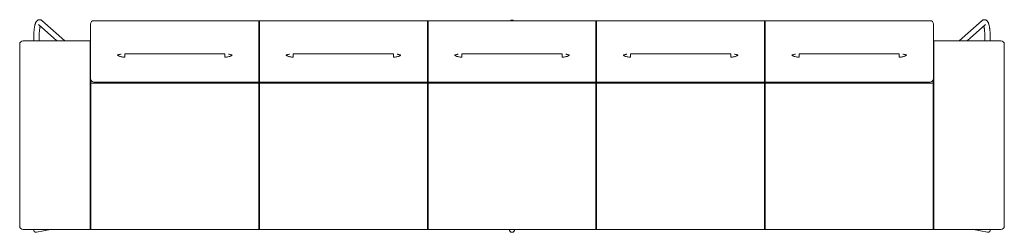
# Paper-space layout 'Blatt1' of a CAD drawing. Header units: millimetres. Extents: x 34 to 407, y 13 to 285.
# Tile 6 of 12: x 229 to 287, y 33 to 45. Entities that reach past the tile are written whole.
import ezdxf

# ---------------------------------------------------------------- set-up
doc = ezdxf.new("R2010")
doc.units = ezdxf.units.MM
doc.layers.add('MAßE', color=7, linetype='Continuous')

# ---------------------------------------------------------------- blocks, each defined once
blk = doc.blocks.new('Block5')
at = {"color": 179, "linetype": 'Continuous', "lineweight": 15}
for p, q in [((1.107, 12.331), (2.2, 11.368)), ((2.684, 11.368), (1.318, 12.571)), ((4.2, 11.156), (4.2, 12.367)), ((4.4, 12.567), (14.18, 12.567)), ((14.18, 12.381), (14.18, 12.567)), ((14.18, 12.567), (14.2, 12.547)), ((14.18, 11.17), (14.18, 12.381)), ((14.2, 12.547), (14.22, 12.567)), ((14.2, 12.547), (14.2, 12.379)), ((14.2, 12.379), (14.2, 11.169)), ((14.22, 12.567), (14.22, 12.381)), ((14.22, 12.567), (24.18, 12.567)), ((14.22, 12.381), (14.22, 11.17)), ((24.18, 12.381), (24.18, 12.567)), ((24.18, 12.567), (24.2, 12.547)), ((24.18, 11.17), (24.18, 12.381)), ((24.22, 12.567), (24.2, 12.547)), ((24.2, 12.547), (24.2, 12.379)), ((24.2, 12.379), (24.2, 11.169)), ((24.22, 12.381), (24.22, 12.567)), ((34.18, 12.567), (24.22, 12.567)), ((24.22, 11.17), (24.22, 12.381)), ((34.18, 12.381), (34.18, 12.567)), ((34.18, 12.567), (34.2, 12.547)), ((34.18, 11.17), (34.18, 12.381)), ((34.22, 12.567), (34.2, 12.547)), ((34.2, 12.547), (34.2, 12.379)), ((34.2, 12.379), (34.2, 11.169)), ((34.22, 12.381), (34.22, 12.567)), ((44.18, 12.567), (34.22, 12.567)), ((34.22, 11.17), (34.22, 12.381)), ((44.18, 12.567), (44.18, 12.381)), ((44.2, 12.547), (44.18, 12.567)), ((44.18, 12.381), (44.18, 11.17)), ((44.22, 12.567), (44.2, 12.547)), ((44.2, 12.547), (44.2, 12.379)), ((44.2, 12.379), (44.2, 11.169)), ((44.22, 12.381), (44.22, 12.567)), ((54, 12.567), (44.22, 12.567)), ((44.22, 11.17), (44.22, 12.381)), ((54.2, 11.156), (54.2, 12.367)), ((57.082, 12.571), (55.716, 11.368)), ((56.2, 11.368), (57.293, 12.331)), ((0, 10.881), (0, 11.168)), ((0.2, 11.368), (4.18, 11.368)), ((0.838, 11.666), (0.838, 11.368)), ((1.158, 11.368), (1.158, 11.666)), ((4.18, 10.891), (4.18, 11.368)), ((4.18, 11.368), (4.2, 11.348)), ((4.18, 11.368), (4.2, 11.368)), ((4.2, 10.943), (4.2, 11.156)), ((14.18, 10.743), (14.18, 11.17)), ((14.2, 11.169), (14.2, 10.763)), ((14.22, 11.17), (14.22, 10.743)), ((24.18, 10.743), (24.18, 11.17)), ((24.2, 11.169), (24.2, 10.763)), ((24.22, 10.743), (24.22, 11.17)), ((34.18, 10.743), (34.18, 11.17)), ((34.2, 11.169), (34.2, 10.763)), ((34.22, 10.743), (34.22, 11.17)), ((44.18, 11.17), (44.18, 10.743)), ((44.2, 11.169), (44.2, 10.763)), ((44.22, 10.743), (44.22, 11.17)), ((54.22, 11.368), (54.2, 11.348)), ((54.2, 11.368), (54.22, 11.368)), ((54.2, 10.943), (54.2, 11.156)), ((54.22, 10.891), (54.22, 11.368)), ((58.2, 11.368), (54.22, 11.368)), ((57.242, 11.666), (57.242, 11.368)), ((57.562, 11.368), (57.562, 11.666)), ((58.4, 10.881), (58.4, 11.168)), ((0, 0.786), (0, 10.881)), ((4.18, 0.795), (4.18, 10.891)), ((4.2, 10.803), (4.2, 10.943)), ((4.2, 10.568), (4.2, 10.803)), ((4.2, 9.151), (4.2, 10.568)), ((6.23, 10.597), (12.17, 10.597)), ((14.18, 10.603), (14.18, 10.743)), ((14.18, 10.39), (14.18, 10.603)), ((14.2, 10.763), (14.2, 10.623)), ((14.2, 10.623), (14.2, 10.408)), ((14.22, 10.743), (14.22, 10.603)), ((14.22, 10.603), (14.22, 10.39)), ((16.23, 10.597), (22.17, 10.597)), ((24.18, 10.603), (24.18, 10.743)), ((24.18, 10.39), (24.18, 10.603)), ((24.2, 10.763), (24.2, 10.623)), ((24.2, 10.623), (24.2, 10.408)), ((24.22, 10.603), (24.22, 10.743)), ((24.22, 10.39), (24.22, 10.603)), ((26.23, 10.597), (32.17, 10.597)), ((34.18, 10.603), (34.18, 10.743)), ((34.18, 10.39), (34.18, 10.603)), ((34.2, 10.763), (34.2, 10.623)), ((34.2, 10.623), (34.2, 10.408)), ((34.22, 10.603), (34.22, 10.743)), ((34.22, 10.39), (34.22, 10.603)), ((36.23, 10.597), (42.17, 10.597)), ((44.18, 10.743), (44.18, 10.603)), ((44.18, 10.603), (44.18, 10.39)), ((44.2, 10.763), (44.2, 10.623)), ((44.2, 10.623), (44.2, 10.408)), ((44.22, 10.603), (44.22, 10.743)), ((44.22, 10.39), (44.22, 10.603)), ((46.23, 10.597), (52.17, 10.597)), ((54.2, 10.803), (54.2, 10.943)), ((54.2, 10.568), (54.2, 10.803)), ((54.2, 9.151), (54.2, 10.568)), ((54.22, 0.795), (54.22, 10.891)), ((58.4, 0.786), (58.4, 10.881)), ((14.18, 8.921), (14.18, 10.39)), ((14.2, 10.408), (14.2, 8.94)), ((14.22, 10.39), (14.22, 8.921)), ((24.18, 8.921), (24.18, 10.39)), ((24.2, 10.408), (24.2, 8.94)), ((24.22, 8.921), (24.22, 10.39)), ((34.18, 8.921), (34.18, 10.39)), ((34.2, 10.408), (34.2, 8.94)), ((34.22, 8.921), (34.22, 10.39)), ((44.18, 10.39), (44.18, 8.921)), ((44.2, 10.408), (44.2, 8.94)), ((44.22, 8.921), (44.22, 10.39)), ((4.2, 9.151), (4.2, 8.658)), ((4.22, 8.85), (4.2, 8.83)), ((4.22, 9.034), (4.22, 8.875)), ((4.22, 8.875), (4.22, 8.85)), ((14.18, 8.85), (4.22, 8.85)), ((4.22, 8.85), (4.22, 8.659)), ((4.4, 8.921), (14.18, 8.921)), ((14.2, 8.94), (14.18, 8.921)), ((14.18, 8.875), (14.18, 8.921)), ((14.18, 8.85), (14.18, 8.875)), ((14.2, 8.83), (14.18, 8.85)), ((14.18, 8.659), (14.18, 8.85)), ((14.22, 8.921), (14.2, 8.94)), ((14.2, 8.94), (14.2, 8.875)), ((14.2, 8.875), (14.2, 8.83)), ((14.22, 8.85), (14.2, 8.83)), ((14.2, 8.83), (14.2, 8.658)), ((14.22, 8.921), (24.18, 8.921)), ((14.22, 8.921), (14.22, 8.875)), ((14.22, 8.875), (14.22, 8.85)), ((24.18, 8.85), (14.22, 8.85)), ((14.22, 8.85), (14.22, 8.659)), ((24.2, 8.94), (24.18, 8.921)), ((24.18, 8.875), (24.18, 8.921)), ((24.18, 8.85), (24.18, 8.875)), ((24.2, 8.83), (24.18, 8.85)), ((24.18, 8.659), (24.18, 8.85)), ((24.2, 8.94), (24.22, 8.921)), ((24.2, 8.94), (24.2, 8.875)), ((24.2, 8.875), (24.2, 8.83)), ((24.22, 8.85), (24.2, 8.83)), ((24.2, 8.83), (24.2, 8.658)), ((34.18, 8.921), (24.22, 8.921)), ((24.22, 8.875), (24.22, 8.921)), ((24.22, 8.85), (24.22, 8.875)), ((34.18, 8.85), (24.22, 8.85)), ((24.22, 8.659), (24.22, 8.85)), ((34.2, 8.94), (34.18, 8.921)), ((34.18, 8.875), (34.18, 8.921)), ((34.18, 8.85), (34.18, 8.875)), ((34.2, 8.83), (34.18, 8.85)), ((34.18, 8.659), (34.18, 8.85)), ((34.2, 8.94), (34.22, 8.921)), ((34.2, 8.94), (34.2, 8.875)), ((34.2, 8.875), (34.2, 8.83)), ((34.22, 8.85), (34.2, 8.83)), ((34.2, 8.83), (34.2, 8.658)), ((44.18, 8.921), (34.22, 8.921)), ((34.22, 8.875), (34.22, 8.921)), ((34.22, 8.85), (34.22, 8.875)), ((44.18, 8.85), (34.22, 8.85)), ((34.22, 8.659), (34.22, 8.85)), ((44.18, 8.921), (44.2, 8.94)), ((44.18, 8.921), (44.18, 8.875)), ((44.18, 8.875), (44.18, 8.85)), ((44.2, 8.83), (44.18, 8.85)), ((44.18, 8.85), (44.18, 8.659)), ((44.2, 8.94), (44.22, 8.921)), ((44.2, 8.94), (44.2, 8.875)), ((44.2, 8.875), (44.2, 8.83)), ((44.22, 8.85), (44.2, 8.83)), ((44.2, 8.83), (44.2, 8.658)), ((54, 8.921), (44.22, 8.921)), ((44.22, 8.875), (44.22, 8.921)), ((44.22, 8.85), (44.22, 8.875)), ((54.18, 8.85), (44.22, 8.85)), ((44.22, 8.659), (44.22, 8.85)), ((54.18, 9.034), (54.18, 8.875)), ((54.18, 8.875), (54.18, 8.85)), ((54.2, 8.83), (54.18, 8.85)), ((54.18, 8.85), (54.18, 8.659)), ((54.2, 9.151), (54.2, 8.658)), ((4.2, 0.794), (4.2, 8.658)), ((4.22, 8.659), (4.22, 0.795)), ((14.18, 0.795), (14.18, 8.659)), ((14.2, 8.658), (14.2, 0.794)), ((14.22, 8.659), (14.22, 0.795)), ((24.18, 0.795), (24.18, 8.659)), ((24.2, 8.658), (24.2, 0.794)), ((24.22, 0.795), (24.22, 8.659)), ((34.18, 0.795), (34.18, 8.659)), ((34.2, 8.658), (34.2, 0.794)), ((34.22, 0.795), (34.22, 8.659)), ((44.18, 8.659), (44.18, 0.795)), ((44.2, 8.658), (44.2, 0.794)), ((44.22, 0.795), (44.22, 8.659)), ((54.18, 8.659), (54.18, 0.795)), ((54.2, 0.794), (54.2, 8.658)), ((0, 0.368), (0, 0.786)), ((4.18, 0.168), (4.18, 0.795)), ((4.2, 0.188), (4.2, 0.794)), ((4.22, 0.795), (4.22, 0.168)), ((14.18, 0.168), (14.18, 0.795)), ((14.2, 0.794), (14.2, 0.188)), ((14.22, 0.795), (14.22, 0.168)), ((24.18, 0.168), (24.18, 0.795)), ((24.2, 0.794), (24.2, 0.188)), ((24.22, 0.168), (24.22, 0.795)), ((34.18, 0.168), (34.18, 0.795)), ((34.2, 0.794), (34.2, 0.188)), ((34.22, 0.168), (34.22, 0.795)), ((44.18, 0.795), (44.18, 0.168)), ((44.2, 0.794), (44.2, 0.188)), ((44.22, 0.168), (44.22, 0.795)), ((54.18, 0.795), (54.18, 0.168)), ((54.2, 0.188), (54.2, 0.794)), ((54.22, 0.168), (54.22, 0.795)), ((58.4, 0.368), (58.4, 0.786)), ((0.2, 0.168), (4.18, 0.168)), ((0.838, 0.168), (0.838, 0.137)), ((1, 0.003), (1.832, 0.168)), ((4.18, 0.168), (4.2, 0.188)), ((4.2, 0.188), (4.22, 0.168)), ((14.18, 0.168), (4.22, 0.168)), ((14.18, 0.168), (14.2, 0.188)), ((14.2, 0.188), (14.22, 0.168)), ((24.18, 0.168), (14.22, 0.168)), ((24.18, 0.168), (24.2, 0.188)), ((24.22, 0.168), (24.2, 0.188)), ((24.22, 0.168), (34.18, 0.168)), ((34.18, 0.168), (34.2, 0.188)), ((34.22, 0.168), (34.2, 0.188)), ((34.22, 0.168), (44.18, 0.168)), ((44.2, 0.188), (44.18, 0.168)), ((44.22, 0.168), (44.2, 0.188)), ((44.22, 0.168), (54.18, 0.168)), ((54.2, 0.188), (54.18, 0.168)), ((54.22, 0.168), (54.2, 0.188)), ((58.2, 0.168), (54.22, 0.168)), ((56.568, 0.168), (57.4, 0.003)), ((57.562, 0.137), (57.562, 0.168))]:
    blk.add_line(p, q, dxfattribs=at)
for centre, radius, start, end in [((4.4, 12.367), 0.2, 90, 180.00004), ((29.2, 12.441), 0.16, 51.95522, 128.04478), ((54, 12.367), 0.2, 359.99992, 89.99991), ((0.2, 11.168), 0.2, 90, 180), ((58.2, 11.168), 0.2, 0, 89.99973), ((4.4, 9.121), 0.2, 205.88244, 270.01366), ((54, 9.121), 0.2, 269.98634, 334.11756), ((0.2, 0.368), 0.2, 180.00006, 269.99973), ((58.2, 0.368), 0.2, 270.00027, 359.99994)]:
    blk.add_arc(centre, radius, start, end, dxfattribs=at)
for centre, major_axis, ratio, start_param, end_param in [((0.998, 0.166), (0.112, 0.136), 0.836275, 2.159987, 3.743471), ((0.998, 0.166), (0.112, 0.136), 0.836275, 3.743471, 3.935974), ((29.2, 0.169), (0, 0.166), 0.965689, 1.570796, 3.141593), ((29.2, 0.169), (0, 0.166), 0.965689, 3.141593, 4.712389), ((57.402, 0.166), (-0.112, 0.136), 0.836275, 2.347212, 2.539715), ((57.402, 0.166), (-0.112, 0.136), 0.836275, 2.539715, 4.123198)]:
    blk.add_ellipse(centre, major_axis=major_axis, ratio=ratio, start_param=start_param, end_param=end_param, dxfattribs=at)
for points, knots in [([(1.318, 12.571), (1.31, 12.578), (1.294, 12.591), (1.265, 12.607), (1.234, 12.619), (1.199, 12.626), (1.164, 12.627), (1.129, 12.621), (1.097, 12.61), (1.067, 12.595), (1.041, 12.575), (1.017, 12.552), (0.995, 12.525), (0.973, 12.492), (0.952, 12.452), (0.933, 12.404), (0.915, 12.35), (0.9, 12.292), (0.886, 12.231), (0.875, 12.169), (0.865, 12.103), (0.857, 12.036), (0.85, 11.966), (0.844, 11.895), (0.841, 11.822), (0.838, 11.749), (0.838, 11.697), (0.838, 11.67), (0.838, 11.666)], [0, 0, 0, 0, 0.02964, 0.059062, 0.087426, 0.115265, 0.14512, 0.174098, 0.202595, 0.231266, 0.260883, 0.292437, 0.327276, 0.36722, 0.414199, 0.467684, 0.521491, 0.572831, 0.622294, 0.67053, 0.717954, 0.764826, 0.811315, 0.857536, 0.903573, 0.94949, 0.992908, 1, 1, 1, 1]), ([(57.562, 11.666), (57.562, 11.679), (57.562, 11.717), (57.561, 11.779), (57.558, 11.852), (57.554, 11.925), (57.548, 11.995), (57.54, 12.063), (57.531, 12.129), (57.521, 12.192), (57.509, 12.252), (57.496, 12.31), (57.481, 12.364), (57.463, 12.415), (57.443, 12.462), (57.421, 12.503), (57.397, 12.536), (57.373, 12.563), (57.346, 12.585), (57.318, 12.603), (57.287, 12.616), (57.253, 12.625), (57.217, 12.627), (57.182, 12.623), (57.149, 12.613), (57.119, 12.599), (57.097, 12.584), (57.085, 12.574), (57.082, 12.571)], [0, 0, 0, 0, 0.024116, 0.069935, 0.115796, 0.161732, 0.207793, 0.25404, 0.30055, 0.347427, 0.39482, 0.442949, 0.492152, 0.542968, 0.596225, 0.645919, 0.687013, 0.722382, 0.754292, 0.784092, 0.812667, 0.8406, 0.870744, 0.899891, 0.928446, 0.957013, 0.986332, 1, 1, 1, 1]), ([(1.158, 11.666), (1.158, 11.678), (1.158, 11.712), (1.159, 11.769), (1.162, 11.836), (1.166, 11.901), (1.171, 11.964), (1.177, 12.024), (1.185, 12.081), (1.193, 12.133), (1.203, 12.18), (1.21, 12.214), (1.215, 12.231), (1.216, 12.235)], [0, 0, 0, 0, 0.054202, 0.157373, 0.260468, 0.363351, 0.465902, 0.567979, 0.669406, 0.769957, 0.869342, 0.967176, 1, 1, 1, 1]), ([(57.184, 12.235), (57.186, 12.228), (57.191, 12.21), (57.199, 12.174), (57.208, 12.128), (57.216, 12.076), (57.223, 12.02), (57.229, 11.96), (57.235, 11.898), (57.239, 11.833), (57.241, 11.766), (57.242, 11.71), (57.242, 11.677), (57.242, 11.666)], [0, 0, 0, 0, 0.049084, 0.143646, 0.240581, 0.339322, 0.439422, 0.540537, 0.642401, 0.74481, 0.8476, 0.950639, 1, 1, 1, 1]), ([(6.009, 10.588), (6.008, 10.587), (5.988, 10.574), (5.943, 10.558), (5.877, 10.54), (5.83, 10.538), (5.807, 10.537)], [0, 0, 0, 0, 0.0211352, 0.3474223, 0.673713, 1, 1, 1, 1]), ([(5.867, 10.474), (5.857, 10.48), (5.837, 10.491), (5.818, 10.507), (5.806, 10.523), (5.807, 10.533), (5.807, 10.537)], [0, 0, 0, 0, 0.258716, 0.506662, 0.751207, 1, 1, 1, 1]), ([(6.23, 10.402), (6.23, 10.411), (6.23, 10.428), (6.23, 10.463), (6.23, 10.503), (6.23, 10.548), (6.23, 10.581), (6.23, 10.597)], [0, 0, 0, 0, 0.201204, 0.402405, 0.603608, 0.80481, 1, 1, 1, 1]), ([(12.17, 10.402), (12.17, 10.411), (12.17, 10.428), (12.17, 10.463), (12.17, 10.503), (12.17, 10.548), (12.17, 10.581), (12.17, 10.597)], [0, 0, 0, 0, 0.201204, 0.402405, 0.603608, 0.80481, 1, 1, 1, 1]), ([(12.593, 10.537), (12.57, 10.538), (12.523, 10.54), (12.457, 10.558), (12.412, 10.574), (12.392, 10.587), (12.39, 10.588)], [0, 0, 0, 0, 0.326211, 0.652427, 0.978643, 1, 1, 1, 1]), ([(12.593, 10.537), (12.593, 10.533), (12.594, 10.523), (12.582, 10.507), (12.563, 10.491), (12.543, 10.48), (12.533, 10.474)], [0, 0, 0, 0, 0.248792, 0.493335, 0.741282, 1, 1, 1, 1]), ([(16.009, 10.588), (16.008, 10.587), (15.988, 10.574), (15.943, 10.558), (15.877, 10.54), (15.83, 10.538), (15.807, 10.537)], [0, 0, 0, 0, 0.021135, 0.347426, 0.673715, 1, 1, 1, 1]), ([(15.867, 10.474), (15.857, 10.48), (15.837, 10.491), (15.818, 10.507), (15.806, 10.523), (15.807, 10.533), (15.807, 10.537)], [0, 0, 0, 0, 0.258718, 0.506665, 0.751208, 1, 1, 1, 1]), ([(16.23, 10.402), (16.23, 10.411), (16.23, 10.428), (16.23, 10.463), (16.23, 10.503), (16.23, 10.548), (16.23, 10.581), (16.23, 10.597)], [0, 0, 0, 0, 0.201204, 0.402405, 0.603608, 0.80481, 1, 1, 1, 1]), ([(22.17, 10.402), (22.17, 10.411), (22.17, 10.428), (22.17, 10.463), (22.17, 10.503), (22.17, 10.548), (22.17, 10.581), (22.17, 10.597)], [0, 0, 0, 0, 0.201204, 0.402405, 0.603608, 0.80481, 1, 1, 1, 1]), ([(22.593, 10.537), (22.57, 10.538), (22.523, 10.54), (22.457, 10.558), (22.412, 10.574), (22.392, 10.587), (22.39, 10.588)], [0, 0, 0, 0, 0.326213, 0.652428, 0.978641, 1, 1, 1, 1]), ([(22.593, 10.537), (22.593, 10.533), (22.594, 10.523), (22.582, 10.507), (22.563, 10.491), (22.543, 10.48), (22.533, 10.474)], [0, 0, 0, 0, 0.248793, 0.493336, 0.741284, 1, 1, 1, 1]), ([(25.807, 10.537), (25.83, 10.538), (25.877, 10.54), (25.943, 10.558), (25.988, 10.574), (26.008, 10.587), (26.009, 10.588)], [0, 0, 0, 0, 0.3262965, 0.6525927, 0.9788892, 1, 1, 1, 1]), ([(25.807, 10.537), (25.807, 10.533), (25.806, 10.523), (25.818, 10.507), (25.837, 10.491), (25.857, 10.48), (25.867, 10.474)], [0, 0, 0, 0, 0.248793, 0.493336, 0.741284, 1, 1, 1, 1]), ([(26.23, 10.402), (26.23, 10.411), (26.23, 10.428), (26.23, 10.463), (26.23, 10.503), (26.23, 10.548), (26.23, 10.581), (26.23, 10.597)], [0, 0, 0, 0, 0.201214, 0.402424, 0.603636, 0.804848, 1, 1, 1, 1]), ([(32.17, 10.402), (32.17, 10.411), (32.17, 10.428), (32.17, 10.463), (32.17, 10.503), (32.17, 10.548), (32.17, 10.581), (32.17, 10.597)], [0, 0, 0, 0, 0.201204, 0.402405, 0.603608, 0.80481, 1, 1, 1, 1]), ([(32.593, 10.537), (32.57, 10.538), (32.523, 10.54), (32.457, 10.558), (32.412, 10.574), (32.392, 10.587), (32.39, 10.588)], [0, 0, 0, 0, 0.3262135, 0.6524266, 0.97864, 1, 1, 1, 1]), ([(32.593, 10.537), (32.593, 10.533), (32.594, 10.523), (32.582, 10.507), (32.563, 10.491), (32.543, 10.48), (32.533, 10.474)], [0, 0, 0, 0, 0.248793, 0.493336, 0.741284, 1, 1, 1, 1]), ([(35.807, 10.537), (35.83, 10.538), (35.877, 10.54), (35.943, 10.558), (35.988, 10.574), (36.008, 10.587), (36.009, 10.588)], [0, 0, 0, 0, 0.326296, 0.652593, 0.978889, 1, 1, 1, 1]), ([(35.807, 10.537), (35.807, 10.533), (35.806, 10.523), (35.818, 10.507), (35.837, 10.491), (35.857, 10.48), (35.867, 10.474)], [0, 0, 0, 0, 0.248793, 0.493336, 0.741284, 1, 1, 1, 1]), ([(36.23, 10.402), (36.23, 10.411), (36.23, 10.428), (36.23, 10.463), (36.23, 10.503), (36.23, 10.548), (36.23, 10.581), (36.23, 10.597)], [0, 0, 0, 0, 0.201214, 0.402424, 0.603636, 0.804848, 1, 1, 1, 1]), ([(42.17, 10.402), (42.17, 10.411), (42.17, 10.428), (42.17, 10.463), (42.17, 10.503), (42.17, 10.548), (42.17, 10.581), (42.17, 10.597)], [0, 0, 0, 0, 0.201204, 0.402405, 0.603608, 0.80481, 1, 1, 1, 1]), ([(42.39, 10.588), (42.392, 10.587), (42.412, 10.574), (42.457, 10.558), (42.523, 10.54), (42.57, 10.538), (42.593, 10.537)], [0, 0, 0, 0, 0.021663, 0.347778, 0.673891, 1, 1, 1, 1]), ([(42.533, 10.474), (42.543, 10.48), (42.563, 10.491), (42.582, 10.507), (42.594, 10.523), (42.593, 10.533), (42.593, 10.537)], [0, 0, 0, 0, 0.258718, 0.506665, 0.751208, 1, 1, 1, 1]), ([(45.807, 10.537), (45.83, 10.538), (45.877, 10.54), (45.943, 10.558), (45.988, 10.574), (46.008, 10.587), (46.009, 10.588)], [0, 0, 0, 0, 0.326294, 0.652592, 0.978891, 1, 1, 1, 1]), ([(45.807, 10.537), (45.807, 10.533), (45.806, 10.523), (45.818, 10.507), (45.837, 10.491), (45.857, 10.48), (45.867, 10.474)], [0, 0, 0, 0, 0.248792, 0.493335, 0.741282, 1, 1, 1, 1]), ([(46.23, 10.402), (46.23, 10.411), (46.23, 10.428), (46.23, 10.463), (46.23, 10.503), (46.23, 10.548), (46.23, 10.581), (46.23, 10.597)], [0, 0, 0, 0, 0.201214, 0.402424, 0.603636, 0.804848, 1, 1, 1, 1]), ([(52.17, 10.402), (52.17, 10.411), (52.17, 10.428), (52.17, 10.463), (52.17, 10.503), (52.17, 10.548), (52.17, 10.581), (52.17, 10.597)], [0, 0, 0, 0, 0.201204, 0.402405, 0.603608, 0.80481, 1, 1, 1, 1]), ([(52.39, 10.588), (52.392, 10.587), (52.412, 10.574), (52.457, 10.558), (52.523, 10.54), (52.57, 10.538), (52.593, 10.537)], [0, 0, 0, 0, 0.0216677, 0.3477774, 0.6738906, 1, 1, 1, 1]), ([(52.533, 10.474), (52.543, 10.48), (52.563, 10.491), (52.582, 10.507), (52.594, 10.523), (52.593, 10.533), (52.593, 10.537)], [0, 0, 0, 0, 0.258716, 0.506662, 0.751207, 1, 1, 1, 1]), ([(6.23, 10.402), (6.195, 10.403), (6.125, 10.405), (6.025, 10.421), (5.934, 10.444), (5.889, 10.464), (5.867, 10.474)], [0, 0, 0, 0, 0.250349, 0.499768, 0.752947, 1, 1, 1, 1]), ([(12.533, 10.474), (12.511, 10.464), (12.466, 10.444), (12.375, 10.421), (12.275, 10.405), (12.205, 10.403), (12.17, 10.402)], [0, 0, 0, 0, 0.247052, 0.500235, 0.74965, 1, 1, 1, 1]), ([(16.23, 10.402), (16.195, 10.403), (16.125, 10.405), (16.025, 10.421), (15.934, 10.444), (15.889, 10.464), (15.867, 10.474)], [0, 0, 0, 0, 0.25035, 0.499765, 0.752948, 1, 1, 1, 1]), ([(22.533, 10.474), (22.511, 10.464), (22.466, 10.444), (22.375, 10.421), (22.275, 10.405), (22.205, 10.403), (22.17, 10.402)], [0, 0, 0, 0, 0.247054, 0.500234, 0.749649, 1, 1, 1, 1]), ([(25.867, 10.474), (25.889, 10.464), (25.934, 10.444), (26.025, 10.421), (26.125, 10.405), (26.195, 10.403), (26.23, 10.402)], [0, 0, 0, 0, 0.247053, 0.500233, 0.749649, 1, 1, 1, 1]), ([(32.533, 10.474), (32.511, 10.464), (32.466, 10.444), (32.375, 10.421), (32.275, 10.405), (32.205, 10.403), (32.17, 10.402)], [0, 0, 0, 0, 0.247053, 0.500233, 0.749649, 1, 1, 1, 1]), ([(35.867, 10.474), (35.889, 10.464), (35.934, 10.444), (36.025, 10.421), (36.125, 10.405), (36.195, 10.403), (36.23, 10.402)], [0, 0, 0, 0, 0.247054, 0.500234, 0.749649, 1, 1, 1, 1]), ([(42.17, 10.402), (42.205, 10.403), (42.275, 10.405), (42.375, 10.421), (42.466, 10.444), (42.511, 10.464), (42.533, 10.474)], [0, 0, 0, 0, 0.25035, 0.499765, 0.752948, 1, 1, 1, 1]), ([(45.867, 10.474), (45.889, 10.464), (45.934, 10.444), (46.025, 10.421), (46.125, 10.405), (46.195, 10.403), (46.23, 10.402)], [0, 0, 0, 0, 0.247052, 0.500235, 0.74965, 1, 1, 1, 1]), ([(52.17, 10.402), (52.205, 10.403), (52.275, 10.405), (52.375, 10.421), (52.466, 10.444), (52.511, 10.464), (52.533, 10.474)], [0, 0, 0, 0, 0.250349, 0.499768, 0.752947, 1, 1, 1, 1]), ([(4.22, 9.034), (4.214, 9.049), (4.202, 9.075), (4.201, 9.106), (4.2, 9.12)], [0, 0, 0, 0, 0.56207, 1, 1, 1, 1]), ([(54.18, 9.034), (54.186, 9.049), (54.198, 9.075), (54.199, 9.106), (54.2, 9.12)], [0, 0, 0, 0, 0.56207, 1, 1, 1, 1])]:
    blk.add_open_spline(points, degree=3, knots=knots, dxfattribs=at)

psp = doc.layouts.new('Blatt1')

# ---------------------------------------------------------------- block references
at = {"layer": 'MAßE'}
psp.add_blockref('Block5', (228.7663, 32.7507), dxfattribs=at)

doc.saveas('drawing.dxf')
